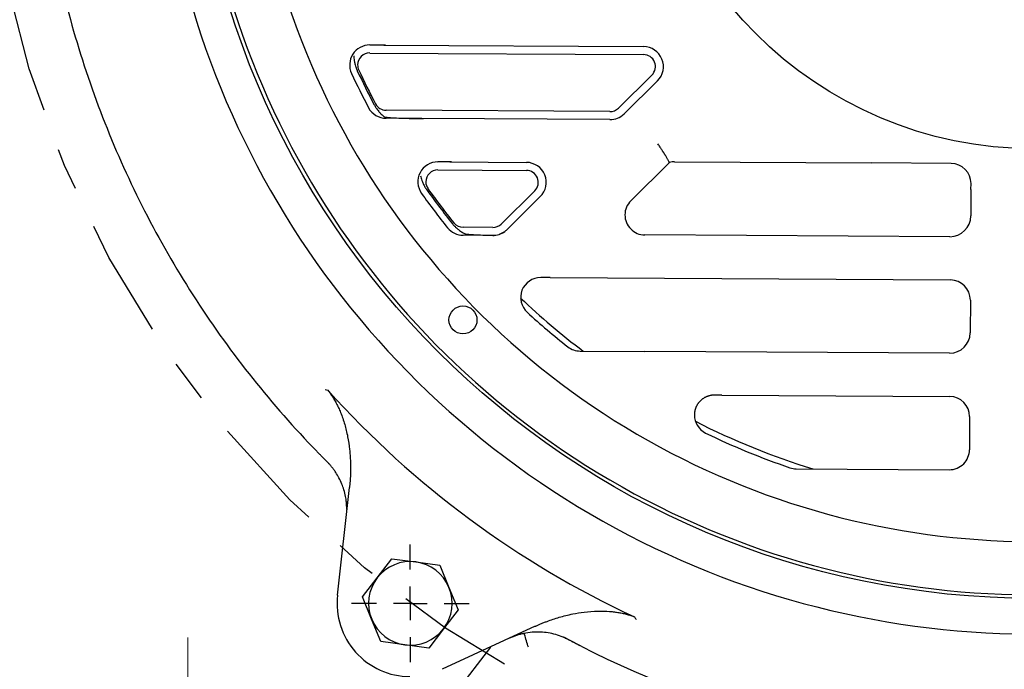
# Model space of a CAD drawing. Header units: inches. Extents: x 1.5 to 80, y 0 to 42.8.
# Tile 9 of 16: x 54.6 to 60.4, y 26.5 to 30.3. Entities that reach past the tile are written whole.
import ezdxf

# ---------------------------------------------------------------- set-up
doc = ezdxf.new("R2010")
doc.units = ezdxf.units.IN
doc.header["$MEASUREMENT"] = 0
doc.linetypes.add('SLD-Center', pattern=[1.45, 0.7, -0.25, 0.25, -0.25])
doc.linetypes.add('SLD-Solid', pattern=[0])
doc.layers.add('CENTER', color=40, linetype='SLD-Center')
doc.layers.add('SLD-0', color=7, linetype='Continuous')
doc.styles.add('SLDTEXTSTYLE0', font='GOTHIC.TTF', dxfattribs={"width": 0.913})
doc.dimstyles.new('SLDDIMSTYLE1', dxfattribs={"dimtxt": 0.25, "dimasz": 0.3, "dimexe": 0, "dimexo": 0.0625, "dimgap": 0.0625, "dimtad": 0, "dimtih": 1, "dimtoh": 1, "dimrnd": 1e-09, "dimzin": 12, "dimdsep": 46, "dimtxsty": 'SLDTEXTSTYLE0', "dimsah": 1, "dimcen": 0.09, "dimadec": 0, "dimazin": 3, "dimtfac": 1, "dimtofl": 0, "dimtmove": 0, "dimatfit": 3, "dimfxl": 0, "dimfrac": 2, "dimtolj": 1, "dimtzin": 12, "dimarcsym": 0})
doc.dimstyles.new('SLDDIMSTYLE4', dxfattribs={"dimtxt": 0.25, "dimasz": 0.3, "dimexe": 0, "dimexo": 0.0625, "dimgap": 0.0625, "dimtad": 0, "dimtih": 1, "dimtoh": 1, "dimrnd": 1e-09, "dimzin": 12, "dimdsep": 46, "dimtxsty": 'SLDTEXTSTYLE0', "dimsah": 1, "dimcen": 0, "dimadec": 0, "dimazin": 3, "dimtfac": 1, "dimtofl": 0, "dimtmove": 0, "dimatfit": 3, "dimfxl": 0, "dimfrac": 2, "dimtolj": 1, "dimtzin": 12, "dimarcsym": 0})

# ---------------------------------------------------------------- blocks, each defined once
blk = doc.blocks.new('_D_13')
at = {"layer": 'SLD-0'}
for p, q in [((65.4203, 37.6329), (65.3442, 37.6329)), ((65.3442, 37.6329), (65.3442, 37.236)), ((66.2516, 37.6329), (66.3278, 37.6329)), ((66.3278, 37.6329), (66.3278, 37.236)), ((64.4845, 36.6943), (64.9506, 37.2726)), ((64.9506, 37.2726), (65.1693, 37.2726)), ((65.3442, 37.236), (65.4203, 37.236)), ((66.3278, 37.236), (66.2516, 37.236))]:
    blk.add_line(p, q, dxfattribs=at)
blk.add_solid([(64.4845, 36.6943), (64.7214, 36.8887), (64.6241, 36.9671)], dxfattribs=at)
at = {"layer": 'SLD-0', "char_height": 0.25, "attachment_point": 1, "style": 'SLDTEXTSTYLE0'}
for s, insert in [('%%c', (65.2318, 38.003)), ('12.44', (65.6089, 38.003)), ('316.0', (65.4203, 37.5553)), ('B.C.', (65.5125, 37.1077))]:
    blk.add_mtext(s, dxfattribs=dict(at, insert=insert))
blk = doc.blocks.new('_D_17')
at = {"layer": 'SLD-0'}
for p, q in [((55.2386, 31.8509), (50.4464, 31.8509)), ((50.5714, 31.8509), (50.5714, 30.523)), ((50.2482, 30.1489), (50.172, 30.1489)), ((50.172, 30.1489), (50.172, 29.7521)), ((50.8947, 30.1489), (50.9709, 30.1489)), ((50.9709, 30.1489), (50.9709, 29.7521)), ((50.172, 29.7521), (50.2482, 29.7521)), ((50.9709, 29.7521), (50.8947, 29.7521)), ((50.5714, 28.3734), (50.5714, 29.7013)), ((51.8239, 28.3734), (50.4464, 28.3734))]:
    blk.add_line(p, q, dxfattribs=at)
for points in [[(50.5714, 31.8509), (50.5089, 31.5509), (50.6339, 31.5509)], [(50.5714, 28.3734), (50.6339, 28.6734), (50.5089, 28.6734)]]:
    blk.add_solid(points, dxfattribs=at)
at = {"layer": 'SLD-0', "char_height": 0.25, "attachment_point": 1, "style": 'SLDTEXTSTYLE0'}
for s, insert in [('3.48', (50.2482, 30.5191)), ('88.3', (50.2482, 30.0714))]:
    blk.add_mtext(s, dxfattribs=dict(at, insert=insert))
blk = doc.blocks.new('SW_CENTERMARKSYMBOL_3')
at = {"layer": 'SLD-0', "color": 0}
for p, q in [((0, 0.2), (0, 0.3472)), ((0, 0), (0, 0.1)), ((-0.2, 0), (-0.3472, 0)), ((0, 0), (-0.1, 0)), ((0, 0), (0, -0.1)), ((0, 0), (0.1, 0)), ((0.2, 0), (0.3472, 0)), ((0, -0.2), (0, -0.3472))]:
    blk.add_line(p, q, dxfattribs=at)

msp = doc.modelspace()

# ---------------------------------------------------------------- linework, layer by layer
at = {"color": 7, "linetype": 'SLD-Solid', "lineweight": 25}
for p, q in [((56.7392, 30.141), (56.6557, 30.1415)), ((56.7392, 30.141), (58.2754, 30.132)), ((56.6555, 30.0941), (58.2751, 30.0847)), ((56.5909, 29.9935), (56.5908, 29.9934)), ((58.3244, 29.9636), (58.1264, 29.7679)), ((58.3577, 29.9299), (58.1597, 29.7342)), ((56.6906, 29.7928), (56.6905, 29.7928)), ((56.9636, 29.7066), (56.7524, 29.7078)), ((58.0763, 29.7474), (56.7527, 29.7552)), ((58.076, 29.7001), (56.9636, 29.7066)), ((57.1287, 29.4497), (57.0591, 29.4501)), ((57.1287, 29.4497), (57.5824, 29.4471)), ((58.2001, 29.2206), (58.4292, 29.447)), ((58.4586, 29.4505), (59.6239, 29.4438)), ((60.0948, 29.441), (59.6239, 29.4438)), ((57.0588, 29.4028), (57.5821, 29.3997)), ((60.212, 29.2868), (60.2122, 29.3222)), ((57.0009, 29.2909), (57.0008, 29.2908)), ((57.6315, 29.2786), (57.4335, 29.0829)), ((57.6647, 29.245), (57.4667, 29.0493)), ((60.212, 29.2868), (60.2111, 29.131)), ((57.1534, 29.0898), (57.1535, 29.0899)), ((57.3833, 29.0625), (57.2081, 29.0635)), ((57.383, 29.0152), (57.2079, 29.0162)), ((57.383, 29.016), (57.3974, 29.018)), ((60.0866, 29.008), (58.2825, 29.0185)), ((57.7233, 28.7658), (57.667, 28.7662)), ((57.7233, 28.7658), (60.0907, 28.752)), ((60.2082, 28.6332), (60.207, 28.4388)), ((57.8995, 28.3317), (58.2823, 28.3295)), ((60.0858, 28.319), (58.2823, 28.3295)), ((58.738, 28.0709), (60.0867, 28.0631)), ((60.2041, 27.9443), (60.203, 27.7479)), ((56.422, 27.6585), (56.373, 27.7077)), ((59.1786, 27.6353), (60.0837, 27.63)), ((56.4653, 26.8876), (56.5359, 27.524)), ((56.6998, 26.9906), (56.7869, 27.1037)), ((56.7869, 27.1037), (56.9284, 27.0848)), ((56.9284, 27.0848), (57.0698, 27.066)), ((57.0698, 27.066), (57.1242, 26.934)), ((56.6128, 26.8776), (56.6998, 26.9906)), ((57.1242, 26.934), (57.1786, 26.8021)), ((56.6671, 26.7456), (56.6128, 26.8776)), ((57.1786, 26.8021), (57.0915, 26.689)), ((56.7215, 26.6137), (56.6671, 26.7456)), ((57.0915, 26.689), (57.0044, 26.5759)), ((57.6346, 26.7042), (57.0844, 26.45)), ((56.863, 26.5948), (56.7215, 26.6137)), ((57.0044, 26.5759), (56.863, 26.5948)), ((57.3697, 26.5818), (57.0084, 26.111))]:
    msp.add_line(p, q, dxfattribs=at)
at = {"color": 40, "linetype": 'SLD-Center', "lineweight": 18}
msp.add_line((55.5799, 24.6247), (55.5799, 26.6383), dxfattribs=at)
at = {"color": 7, "linetype": 'SLD-Solid', "lineweight": 25, "flags": 128}
msp.add_lwpolyline([(57.9063, 26.586), (57.8368, 26.6218), (57.8039, 26.6392)], dxfattribs=at)
at = {"color": 7, "linetype": 'SLD-Solid', "lineweight": 25}
for centre, radius in [((60.5813, 31.8509), 4.9814), ((60.5813, 31.8509), 2.3228), ((57.2072, 28.5159), 0.0827)]:
    msp.add_circle(centre, radius, dxfattribs=at)
for centre, radius, start, end in [((60.5813, 31.8509), 5.1927, 179.66601, 359.66601), ((60.5813, 31.8509), 4.9606, 179.66601, 359.66601), ((60.5813, 31.8509), 4.6457, 179.66601, 359.66601), ((56.655, 30.0234), 0.1181, 89.66601, 204.96062), ((58.2747, 30.0139), 0.1181, 314.66601, 89.66601), ((56.655, 30.0234), 0.0708, 89.66601, 180), ((58.2747, 30.0139), 0.0708, 314.66601, 89.66601), ((56.655, 30.0234), 0.0708, 180, 204.96062), ((60.5813, 31.8509), 4.4015, 204.96062, 207.87749), ((60.5813, 31.8509), 4.4488, 204.96062, 207.87749), ((60.5813, 31.8509), 4.4112, 204.96062, 207.87749), ((56.7531, 29.8259), 0.1181, 207.87749, 269.66601), ((56.7531, 29.8259), 0.0708, 207.87749, 269.66601), ((58.0767, 29.8182), 0.0708, 269.66601, 314.66601), ((58.0767, 29.8182), 0.1181, 269.66601, 314.66601), ((57.0584, 29.332), 0.1181, 89.66601, 215.56539), ((57.5817, 29.329), 0.1181, 314.66601, 89.66601), ((58.4579, 29.3324), 0.1181, 89.66601, 104.09073), ((60.0941, 29.3229), 0.1181, 359.66601, 89.66601), ((57.0584, 29.332), 0.0708, 89.66601, 180), ((57.5817, 29.329), 0.0708, 314.66601, 89.66601), ((57.0584, 29.332), 0.0708, 180, 215.56539), ((60.5813, 31.8509), 4.4488, 215.56539, 218.8504), ((60.5813, 31.8509), 4.4112, 215.56539, 218.8504), ((60.5813, 31.8509), 4.4015, 215.56539, 218.8504), ((58.2832, 29.1366), 0.1181, 134.66601, 179.66601), ((58.2832, 29.1366), 0.1181, 179.66601, 269.66601), ((60.0874, 29.1317), 0.1237, 269.66601, 359.66601), ((57.2086, 29.1343), 0.0708, 218.8504, 269.66601), ((57.3837, 29.1333), 0.0708, 269.66601, 314.66601), ((57.2086, 29.1343), 0.1181, 218.8504, 269.66601), ((57.3837, 29.1333), 0.1181, 269.66601, 306.78732), ((57.3837, 29.1333), 0.1181, 306.78732, 314.66601), ((57.6663, 28.6481), 0.1181, 89.66601, 227.69414), ((60.0901, 28.6339), 0.1181, 359.66601, 89.66601), ((60.5813, 31.8509), 4.4135, 226.58995, 232.88146), ((60.5813, 31.8509), 4.4488, 227.69414, 231.75144), ((60.0865, 28.4395), 0.1205, 269.66601, 359.66601), ((57.9002, 28.4498), 0.1181, 231.75144, 269.66601), ((60.5813, 31.8509), 5.611, 221.94795, 245.13354), ((60.086, 27.945), 0.1181, 359.66601, 89.66601), ((58.6939, 27.9531), 0.1181, 179.66601, 244.1632), ((60.5813, 31.8509), 4.4135, 243.05901, 252.80281), ((60.5813, 31.8509), 4.4488, 244.1632, 251.11103), ((60.0844, 27.7486), 0.1186, 315.65297, 359.66601), ((60.0844, 27.7486), 0.1186, 269.66601, 315.65297), ((59.1793, 27.7534), 0.1181, 251.11103, 269.66601), ((56.8957, 26.8398), 0.2472, 82.39926, 142.39926), ((56.8957, 26.8398), 0.2472, 22.39926, 82.39926), ((56.8957, 26.8398), 0.2472, 142.39926, 202.39926), ((56.8957, 26.8398), 0.2472, 322.39926, 22.39926), ((56.8957, 26.8398), 0.4331, 173.66601, 269.66601), ((56.8957, 26.8398), 0.2472, 202.39926, 262.39926), ((56.8957, 26.8398), 0.2472, 262.39926, 322.39926), ((60.5813, 31.8509), 5.9055, 243.06596, 269.66601)]:
    msp.add_arc(centre, radius, start, end, dxfattribs=at)
msp.add_ellipse((60.6175, 38.0647), major_axis=(0.0584, 10.0144), ratio=0.784218, start_param=2.699954, end_param=2.701016, dxfattribs=at)
for points, knots in [([(56.3902, 36.0115), (56.1212, 35.7405), (55.8786, 35.4433), (55.4551, 34.8078), (55.2743, 34.4694), (54.9812, 33.7642), (54.869, 33.3973), (54.7174, 32.6488), (54.6781, 32.2672), (54.6736, 31.5035), (54.7085, 31.1214), (54.8514, 30.3712), (54.9593, 30.003), (55.2441, 29.2944), (55.421, 28.954), (55.837, 28.3135), (56.0762, 28.0136), (56.342, 27.7395)], [0, 0, 0, 0, 0.125, 0.125, 0.25, 0.25, 0.375, 0.375, 0.5, 0.5, 0.625, 0.625, 0.75, 0.75, 0.875, 0.875, 1, 1, 1, 1]), ([(56.748, 30.1409), (56.7321, 30.141), (56.7164, 30.141), (56.6856, 30.1409), (56.6703, 30.1407), (56.6557, 30.1405)], [0, 0, 0, 0, 0.5, 0.5, 1, 1, 1, 1]), ([(56.5612, 30.077), (56.5614, 30.0728), (56.5618, 30.0683), (56.5628, 30.0589), (56.5635, 30.0539), (56.5653, 30.0427), (56.5664, 30.0367), (56.5691, 30.0255), (56.5702, 30.0214), (56.5726, 30.0136), (56.5735, 30.0107), (56.5755, 30.0052), (56.5762, 30.0032), (56.5778, 29.9993), (56.5783, 29.9978), (56.5795, 29.9952), (56.5799, 29.9942), (56.5809, 29.9919), (56.5815, 29.9907), (56.5821, 29.9894)], [0, 0, 0, 0, 0.25, 0.25, 0.5, 0.5, 0.75, 0.75, 0.875, 0.875, 0.9375, 0.9375, 0.96875, 0.96875, 0.984375, 0.984375, 0.992188, 0.992188, 1, 1, 1, 1]), ([(56.682, 29.7883), (56.6833, 29.7857), (56.6846, 29.7835), (56.6865, 29.7801), (56.6873, 29.7788), (56.6895, 29.7752), (56.6907, 29.7734), (56.6938, 29.7685), (56.6956, 29.7661), (56.7003, 29.7595), (56.7029, 29.7561), (56.7103, 29.7472), (56.7144, 29.7427), (56.7221, 29.7345), (56.7257, 29.731), (56.7326, 29.7245), (56.736, 29.7215), (56.7392, 29.7187)], [0, 0, 0, 0, 0.015625, 0.015625, 0.03125, 0.03125, 0.0625, 0.0625, 0.125, 0.125, 0.25, 0.25, 0.5, 0.5, 0.75, 0.75, 1, 1, 1, 1]), ([(56.7525, 29.7149), (56.7612, 29.7137), (56.7735, 29.7127), (56.8044, 29.7107), (56.8222, 29.7098), (56.8619, 29.7084), (56.8829, 29.7078), (56.9162, 29.7072), (56.9275, 29.707), (56.9501, 29.7067), (56.9615, 29.7066), (56.973, 29.7065)], [0, 0, 0, 0, 0.25, 0.25, 0.5, 0.5, 0.75, 0.75, 0.875, 0.875, 1, 1, 1, 1]), ([(58.4041, 29.4892), (58.404, 29.4893), (58.4039, 29.4896), (58.4034, 29.4904), (58.4027, 29.4915), (58.4018, 29.493), (58.4006, 29.4949), (58.3991, 29.4972), (58.3974, 29.5), (58.3954, 29.5031), (58.3932, 29.5066), (58.3908, 29.5103), (58.3882, 29.5143), (58.3854, 29.5188), (58.3818, 29.5243), (58.3775, 29.5308), (58.3725, 29.5384), (58.3666, 29.5471), (58.3625, 29.5533), (58.3603, 29.5565)], [0, 0, 0, 0, 0.0453505, 0.0917023, 0.1390677, 0.1874581, 0.2368844, 0.2873566, 0.3388843, 0.3914762, 0.4451408, 0.499886, 0.5462451, 0.6009667, 0.6640515, 0.7354989, 0.8153077, 0.9034756, 1, 1, 1, 1]), ([(58.4292, 29.447), (58.4267, 29.4513), (58.4216, 29.4604), (58.4132, 29.4745), (58.4072, 29.4842), (58.4041, 29.4892)], [0, 0, 0, 0, 0.301482, 0.634816, 1, 1, 1, 1]), ([(56.9563, 29.3675), (56.9573, 29.3633), (56.9585, 29.3591), (56.9613, 29.35), (56.9628, 29.3452), (56.9666, 29.3346), (56.9688, 29.3289), (56.9736, 29.3183), (56.9754, 29.3145), (56.9791, 29.3073), (56.9806, 29.3047), (56.9835, 29.2996), (56.9846, 29.2978), (56.9869, 29.2942), (56.9877, 29.2929), (56.9893, 29.2904), (56.9899, 29.2895), (56.9913, 29.2875), (56.9921, 29.2864), (56.9929, 29.2852)], [0, 0, 0, 0, 0.25, 0.25, 0.5, 0.5, 0.75, 0.75, 0.875, 0.875, 0.9375, 0.9375, 0.96875, 0.96875, 0.984375, 0.984375, 0.992187, 0.992187, 1, 1, 1, 1]), ([(57.1459, 29.0838), (57.1474, 29.0819), (57.1488, 29.0802), (57.1511, 29.0775), (57.152, 29.0765), (57.1546, 29.0736), (57.156, 29.0721), (57.1597, 29.0683), (57.1616, 29.0663), (57.167, 29.0611), (57.1699, 29.0586), (57.1779, 29.0517), (57.1823, 29.0483), (57.1905, 29.0422), (57.1942, 29.0396), (57.2013, 29.0348), (57.2047, 29.0327), (57.208, 29.0307)], [0, 0, 0, 0, 0.015625, 0.015625, 0.03125, 0.03125, 0.0625, 0.0625, 0.125, 0.125, 0.25, 0.25, 0.5, 0.5, 0.75, 0.75, 1, 1, 1, 1]), ([(57.2155, 29.0261), (57.2164, 29.0255), (57.2185, 29.025), (57.2246, 29.0239), (57.2287, 29.0233), (57.2387, 29.0223), (57.2445, 29.0218), (57.2575, 29.0208), (57.2648, 29.0203), (57.2879, 29.019), (57.3052, 29.0183), (57.3426, 29.017), (57.3625, 29.0164), (57.383, 29.016)], [0, 0, 0, 0, 0.125, 0.125, 0.25, 0.25, 0.375, 0.375, 0.5, 0.5, 0.75, 0.75, 1, 1, 1, 1]), ([(57.4241, 29.0233), (57.4348, 29.0274), (57.4456, 29.0316), (57.4546, 29.0388), (57.4547, 29.0388)], [0, 0, 0, 0, 0.991751, 1, 1, 1, 1]), ([(56.4081, 28.1002), (56.4106, 28.097), (56.4157, 28.0905), (56.423, 28.0803), (56.4303, 28.0698), (56.4374, 28.0587), (56.4444, 28.0472), (56.4513, 28.0352), (56.4581, 28.0227), (56.4646, 28.0098), (56.471, 27.9965), (56.4772, 27.9827), (56.4859, 27.962), (56.4965, 27.9337), (56.5077, 27.8984), (56.5174, 27.8618), (56.5279, 27.8131), (56.5353, 27.7641), (56.5399, 27.7141), (56.542, 27.6763), (56.5426, 27.6373), (56.5418, 27.5994), (56.5397, 27.5616), (56.5372, 27.5365), (56.5359, 27.524)], [0, 0, 0, 0, 0.02021, 0.040942, 0.062202, 0.083996, 0.106328, 0.129202, 0.152623, 0.176592, 0.201114, 0.226188, 0.251819, 0.312173, 0.376254, 0.435575, 0.500017, 0.62414, 0.680862, 0.749359, 0.812063, 0.874634, 0.937497, 1, 1, 1, 1]), ([(58.6946, 28.0712), (58.6923, 28.0711), (58.6879, 28.0711), (58.6813, 28.0706), (58.6748, 28.0697), (58.6685, 28.0685), (58.6623, 28.0669), (58.6563, 28.0651), (58.6504, 28.0629), (58.6448, 28.0605), (58.6393, 28.0579), (58.6341, 28.055), (58.6291, 28.0519), (58.6244, 28.0486), (58.6198, 28.0451), (58.6155, 28.0415), (58.6115, 28.0377), (58.6076, 28.0338), (58.604, 28.0298), (58.6007, 28.0257), (58.5976, 28.0215), (58.5947, 28.0172), (58.592, 28.0129), (58.5896, 28.0086), (58.5874, 28.0042), (58.5854, 27.9999), (58.5836, 27.9955), (58.5821, 27.9911), (58.5807, 27.9868), (58.5795, 27.9825), (58.5785, 27.9782), (58.5776, 27.974), (58.577, 27.9698), (58.5764, 27.9657), (58.5761, 27.9617), (58.5758, 27.9577), (58.5758, 27.9551), (58.5758, 27.9538)], [0, 0, 0, 0, 0.036157, 0.071867, 0.107132, 0.141951, 0.176323, 0.21025, 0.24373, 0.276765, 0.309353, 0.341495, 0.373191, 0.404441, 0.435245, 0.465602, 0.495513, 0.524978, 0.553997, 0.582569, 0.610695, 0.638375, 0.665608, 0.692395, 0.718736, 0.74463, 0.770078, 0.795079, 0.819634, 0.843743, 0.867405, 0.89062, 0.913389, 0.935712, 0.957588, 0.979017, 1, 1, 1, 1]), ([(56.4043, 27.6762), (56.4021, 27.6784), (56.3977, 27.6828), (56.3911, 27.6895), (56.3844, 27.6962), (56.3775, 27.7031), (56.3706, 27.7102), (56.3636, 27.7173), (56.3565, 27.7246), (56.3493, 27.732), (56.3445, 27.7369), (56.342, 27.7395)], [0, 0, 0, 0, 0.10695, 0.214643, 0.323211, 0.432784, 0.543488, 0.655446, 0.768775, 0.88359, 1, 1, 1, 1]), ([(56.5195, 27.3956), (56.5195, 27.3985), (56.5195, 27.4057), (56.519, 27.4184), (56.5179, 27.4354), (56.5157, 27.4537), (56.5113, 27.4798), (56.5038, 27.51), (56.4909, 27.5469), (56.4749, 27.5814), (56.458, 27.6099), (56.443, 27.6314), (56.4306, 27.6473), (56.4178, 27.6623), (56.4087, 27.6716), (56.4043, 27.6762)], [0, 0, 0, 0, 0.02857, 0.07047, 0.125879, 0.19661, 0.251154, 0.385314, 0.500352, 0.630552, 0.750472, 0.8155, 0.878786, 0.940294, 1, 1, 1, 1]), ([(57.6346, 26.7042), (57.6397, 26.7065), (57.6503, 26.7113), (57.667, 26.7186), (57.6852, 26.7261), (57.7097, 26.7355), (57.7403, 26.7464), (57.7906, 26.7621), (57.8516, 26.7773), (57.9278, 26.7898), (58.0009, 26.7953), (58.0607, 26.7938), (58.1022, 26.7896), (58.1287, 26.7857), (58.1539, 26.7807), (58.1778, 26.7748), (58.2004, 26.7681), (58.2148, 26.7627), (58.2218, 26.7601)], [0, 0, 0, 0, 0.027646, 0.057778, 0.090406, 0.125541, 0.188155, 0.251055, 0.387064, 0.500031, 0.633873, 0.750244, 0.796363, 0.84066, 0.88315, 0.923852, 0.962791, 1, 1, 1, 1]), ([(57.8309, 26.6249), (57.827, 26.6269), (57.82, 26.6305), (57.8096, 26.6354), (57.7993, 26.6399), (57.7778, 26.6485), (57.73, 26.6636), (57.6717, 26.6713), (57.612, 26.6694), (57.5753, 26.6641), (57.5446, 26.6567), (57.5236, 26.6504), (57.5029, 26.6429), (57.4894, 26.637), (57.4825, 26.6339)], [0, 0, 0, 0, 0.035514, 0.062531, 0.092753, 0.125065, 0.250066, 0.499795, 0.607111, 0.749897, 0.81268, 0.874958, 0.935533, 1, 1, 1, 1]), ([(57.5943, 26.58), (57.5863, 26.6059), (57.5775, 26.6343), (57.5707, 26.6598), (57.5701, 26.6621)], [0, 0, 0, 0, 0.9069, 1, 1, 1, 1]), ([(57.9063, 26.586), (57.9029, 26.5877), (57.8963, 26.591), (57.8865, 26.596), (57.8768, 26.601), (57.8673, 26.6059), (57.858, 26.6108), (57.8488, 26.6155), (57.8398, 26.6203), (57.8339, 26.6234), (57.8309, 26.6249)], [0, 0, 0, 0, 0.130391, 0.258932, 0.385772, 0.511062, 0.634963, 0.757639, 0.87926, 1, 1, 1, 1])]:
    msp.add_open_spline(points, degree=3, knots=knots, dxfattribs=at)
for points in [[(56.7392, 29.7187), (56.7405, 29.7175), (56.7452, 29.7159), (56.7525, 29.7149)], [(57.1386, 29.4497), (57.1116, 29.4498), (57.0851, 29.4498), (57.0591, 29.4495)], [(56.3912, 28.1046), (56.3969, 28.1032), (56.4025, 28.1017), (56.4081, 28.1002)], [(58.738, 28.0709), (58.7236, 28.0709), (58.7091, 28.071), (58.6946, 28.0712)], [(58.2218, 26.7601), (58.2249, 26.7552), (58.228, 26.7503), (58.231, 26.7452)]]:
    msp.add_open_spline(points, degree=3, dxfattribs=at)
at = {"layer": 'CENTER'}
msp.add_circle((60.5813, 31.8509), 6.2205, dxfattribs=at)

# ---------------------------------------------------------------- block references
at = {"layer": 'SLD-0'}
msp.add_blockref('SW_CENTERMARKSYMBOL_3', (56.8957, 26.8398), dxfattribs=at)

# ---------------------------------------------------------------- dimensions: what is measured, and where the dimension line sits
dim = msp.add_diameter_dim_2p(p1=(56.678, 27.0075), p2=(64.4845, 36.6943), text='<>\\PB.C.', dimstyle='SLDDIMSTYLE4', dxfattribs=at)
dim.commit()
dim.dimension.update_dxf_attribs({"geometry": '_D_13', "text_midpoint": (65.836, 37.3976), "dimtype": 163})
dim = msp.add_linear_dim(base=(50.5714, 31.8509), p1=(51.8739, 28.3734), p2=(55.2886, 31.8509), angle=90, dimstyle='SLDDIMSTYLE1', dxfattribs=at)
dim.commit()
dim.dimension.update_dxf_attribs({"geometry": '_D_17', "text_midpoint": (50.5714, 30.1121), "dimtype": 160})

doc.saveas('drawing.dxf')
